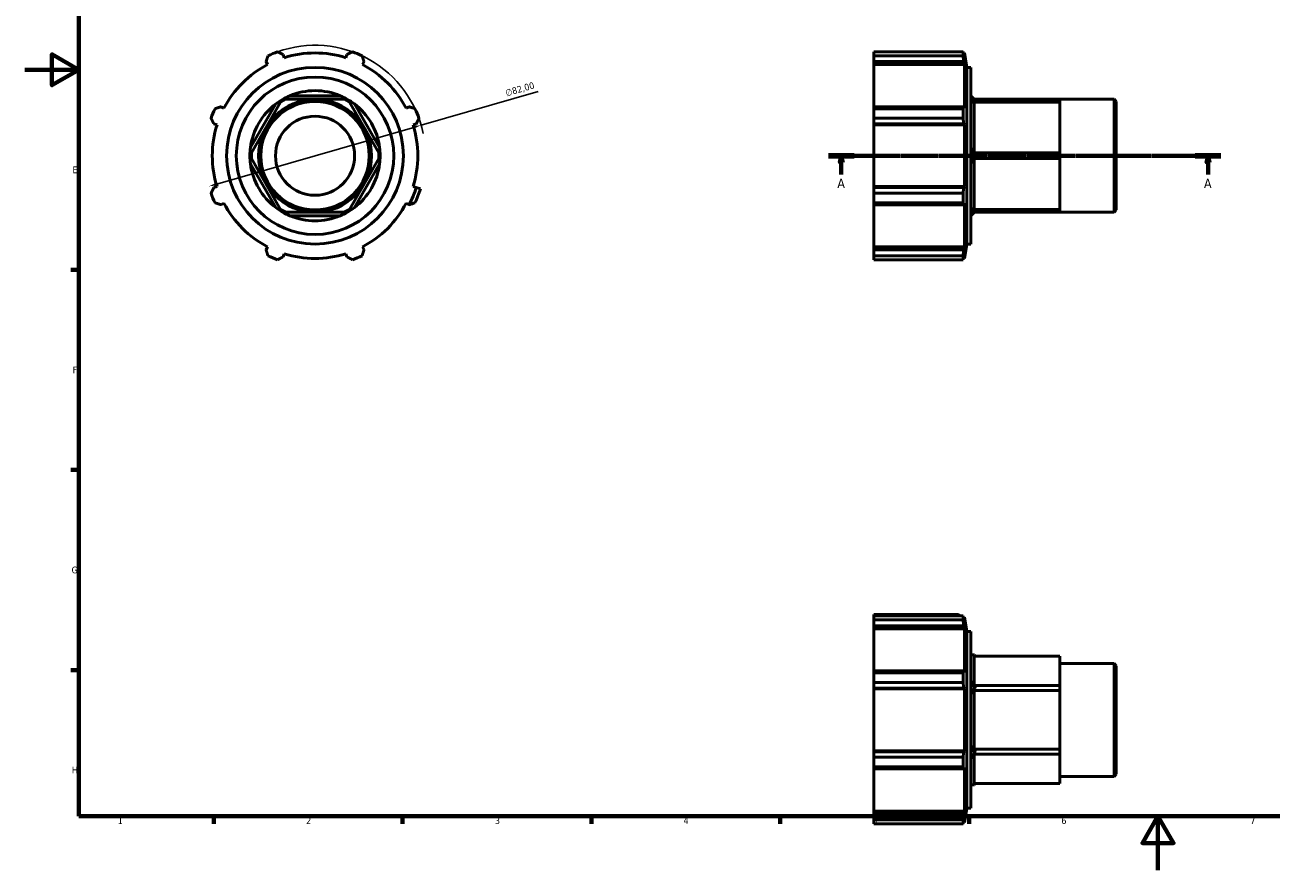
# Model space of a CAD drawing. Header units: millimetres. Extents: x 0 to 925, y 0 to 594.
# Tile 1 of 4: x 0 to 462, y 0 to 314. Entities that reach past the tile are written whole.
import ezdxf

# ---------------------------------------------------------------- set-up
doc = ezdxf.new("R2010")
doc.units = ezdxf.units.MM
doc.linetypes.add('CHAIN', pattern=[0.7087, 0.4724, -0.0591, 0.1181, -0.0591])
for name, color, linetype, lineweight in [('Border (ISO)', 7, 'Continuous', 70), ('Dimension (ISO)', 7, 'Continuous', 25), ('Section Line (ISO)', 7, 'CHAIN', 70), ('Visible (ISO)', 7, 'Continuous', 50)]:
    doc.layers.add(name, color=color, linetype=linetype, lineweight=lineweight)
doc.styles.add('Label Text (ISO)', font='tahoma.ttf')
doc.styles.add('Note Text (ISO)', font='tahoma.ttf')
doc.dimstyles.new('Default (ISO)', dxfattribs={"dimtxt": 2.5, "dimasz": 2.5, "dimexe": 3.175, "dimexo": 0, "dimgap": 0.762, "dimtad": 1, "dimrnd": 1e-08, "dimzin": 0, "dimtxsty": 'Note Text (ISO)', "dimcen": 0.09, "dimdle": 10, "dimclrd": 256, "dimclre": 256, "dimclrt": 256, "dimazin": 0, "dimtfac": 1.40208, "dimtmove": 0, "dimatfit": 3, "dimfxl": 1, "dimtolj": 1, "dimtzin": 0, "dimlwd": -1, "dimlwe": -1, "dimarcsym": 0})

# ---------------------------------------------------------------- blocks, each defined once
blk = doc.blocks.new('Borders Default Border')
at = {"layer": 'Border (ISO)'}
for p, q in [((20, 222.75), (17.1, 222.75)), ((20, 148.5), (17.1, 148.5)), ((20, 74.25), (17.1, 74.25)), ((70.08, 20), (70.08, 17.1)), ((140.17, 20), (140.17, 17.1)), ((210.25, 20), (210.25, 17.1)), ((280.33, 20), (280.33, 17.1)), ((350.42, 20), (350.42, 17.1))]:
    blk.add_line(p, q, dxfattribs=at)
at = {"layer": 'Border (ISO)', "flags": 128}
for points in [[(20, 20), (20, 574), (821, 574), (821, 20), (20, 20)], [(0, 297), (20, 297), (10, 302.77), (10, 291.23), (20, 297)], [(420.5, 0), (420.5, 20), (414.73, 10), (426.27, 10), (420.5, 20)]]:
    blk.add_lwpolyline(points, dxfattribs=at)
at = {"layer": 'Border (ISO)', "color": 232, "true_color": 0xca0064, "char_height": 2.5, "attachment_point": 7, "style": 'Note Text (ISO)'}
for s, insert in [('E', (17.64, 258.63)), ('F', (17.7, 184.38)), ('G', (17.31, 110.08)), ('H', (17.44, 35.88)), ('1', (34.48, 17.1)), ('2', (104.37, 17.1)), ('3', (174.43, 17.05)), ('4', (244.42, 17.1)), ('5', (314.64, 17.05)), ('6', (384.66, 17.05)), ('7', (454.77, 17.1))]:
    blk.add_mtext(s, dxfattribs=dict(at, insert=insert))
blk = doc.blocks.new('2dTransSection0')
at = {"layer": 'Section Line (ISO)', "linetype": 'CHAIN'}
blk.add_line((298.23, 265.1), (443.83, 265.1), dxfattribs=at)
at = {"layer": 'Section Line (ISO)', "linetype": 'Continuous', "lineweight": 140}
for p, q in [((298.23, 265.1), (307.75, 265.1)), ((434.31, 265.1), (443.83, 265.1))]:
    blk.add_line(p, q, dxfattribs=at)
at = {"layer": 'Section Line (ISO)', "linetype": 'Continuous'}
for p, q in [((302.99, 265.1), (302.49, 262.6)), ((302.99, 262.6), (302.99, 265.1)), ((303.49, 262.6), (302.99, 265.1)), ((439.07, 265.1), (438.57, 262.6)), ((439.07, 262.6), (439.07, 265.1)), ((439.57, 262.6), (439.07, 265.1)), ((302.49, 262.6), (303.49, 262.6)), ((302.99, 258.2), (302.99, 262.6)), ((438.57, 262.6), (439.57, 262.6)), ((439.07, 258.2), (439.07, 262.6))]:
    blk.add_line(p, q, dxfattribs=at)
at = {"layer": 'Section Line (ISO)', "linetype": 'Continuous', "flags": 128}
for points in [[(303.49, 262.6), (302.99, 265.1), (302.49, 262.6), (303.49, 262.6)], [(439.57, 262.6), (439.07, 265.1), (438.57, 262.6), (439.57, 262.6)]]:
    blk.add_lwpolyline(points, dxfattribs=at)
at = {"layer": 'Section Line (ISO)'}
for points in [[(303.49, 262.6), (302.99, 265.1), (302.49, 262.6), (303.49, 262.6)], [(439.57, 262.6), (439.07, 265.1), (438.57, 262.6), (439.57, 262.6)]]:
    blk.add_solid(points, dxfattribs=at)
at = {"layer": 'Section Line (ISO)', "char_height": 3.5, "attachment_point": 7, "style": 'Label Text (ISO)'}
for insert in [(301.5, 253.1), (437.58, 253.1)]:
    blk.add_mtext('A', dxfattribs=dict(at, insert=insert))
blk = doc.blocks.new('*D10')
at = {"layer": 'Defpoints', "color": 0, "transparency": 16777216}
for p in [(147.06, 276.45), (68.27, 253.76)]:
    blk.add_point(p, dxfattribs=at)
at = {"layer": 'Dimension (ISO)', "transparency": 16777216}
for p, q in [((147.06, 276.45), (190.43, 288.94)), ((70.67, 254.45), (144.66, 275.76))]:
    blk.add_line(p, q, dxfattribs=at)
blk.add_arc((107.67, 265.1), 41, 11.6303, 109.792, dxfattribs=at)
for points in [[(144.55, 276.16), (144.78, 275.36), (147.06, 276.45)], [(70.55, 254.85), (70.78, 254.05), (68.27, 253.76)]]:
    blk.add_solid(points, dxfattribs=at)
at = {"layer": 'Dimension (ISO)', "color": 232, "true_color": 0xca0064, "transparency": 16777216, "insert": (178.04, 289.51), "char_height": 2.5, "attachment_point": 1, "rotation": 16.0672, "style": 'Note Text (ISO)'}
blk.add_mtext('\\A1;∅82,00', dxfattribs=at)

msp = doc.modelspace()

# ---------------------------------------------------------------- linework, layer by layer
at = {"layer": 'Visible (ISO)'}
for p, q in [((96.2, 301.469), (95.83, 302.643)), ((119.501, 302.643), (119.131, 301.469)), ((315.031, 303.682), (348.151, 303.682)), ((315.031, 302.2), (315.031, 303.682)), ((315.031, 302.2), (315.031, 300.017)), ((348.151, 302.2), (315.031, 302.2)), ((348.151, 302.2), (348.151, 303.682)), ((348.657, 303.234), (348.277, 303.234)), ((348.657, 301.469), (348.44, 302.643)), ((349.597, 297.904), (348.657, 303.234)), ((348.657, 301.469), (348.657, 303.234)), ((89.491, 300.017), (90.059, 298.926)), ((125.272, 298.926), (125.84, 300.017)), ((315.031, 300.017), (348.44, 300.017)), ((315.031, 298.926), (315.031, 300.017)), ((315.031, 298.926), (315.031, 283.279)), ((348.657, 298.926), (315.031, 298.926)), ((348.44, 300.017), (348.657, 298.926)), ((348.657, 282.711), (348.657, 298.926)), ((349.597, 232.304), (349.597, 297.904)), ((349.597, 297.904), (351.031, 297.904)), ((351.031, 232.304), (351.031, 297.904)), ((117.037, 287.362), (98.293, 287.362)), ((352.374, 286.019), (351.031, 287.362)), ((73.844, 282.711), (72.753, 283.279)), ((93.076, 284.349), (83.704, 268.116)), ((84.045, 266.193), (94.912, 285.015)), ((94.912, 285.015), (96.798, 286.104)), ((95.855, 285.56), (95.59, 286.019)), ((96.798, 286.104), (118.532, 286.104)), ((118.532, 286.104), (120.418, 285.015)), ((119.475, 285.56), (119.74, 286.019)), ((120.418, 285.015), (131.285, 266.193)), ((131.627, 268.116), (122.255, 284.349)), ((142.578, 283.279), (141.487, 282.711)), ((315.031, 283.279), (315.031, 282.566)), ((348.44, 283.279), (315.031, 283.279)), ((315.031, 282.566), (348.151, 282.566)), ((315.031, 278.987), (315.031, 282.566)), ((348.151, 278.987), (348.151, 282.566)), ((348.657, 282.711), (348.44, 283.279)), ((384.031, 286.104), (352.289, 286.104)), ((352.833, 285.56), (352.289, 285.015)), ((352.289, 285.015), (384.031, 285.015)), ((352.289, 266.193), (352.289, 285.015)), ((352.833, 285.56), (352.374, 286.019)), ((384.031, 285.015), (384.031, 286.104)), ((384.031, 286.059), (404.193, 286.059)), ((384.031, 266.193), (384.031, 285.015)), ((404.193, 244.149), (404.193, 286.059)), ((405.031, 285.221), (404.193, 286.059)), ((405.031, 285.221), (405.031, 244.987)), ((348.151, 278.987), (315.031, 278.987)), ((315.031, 278.987), (315.031, 276.94)), ((70.127, 276.94), (71.3, 276.57)), ((144.031, 276.57), (145.204, 276.94)), ((315.031, 276.94), (348.44, 276.94)), ((315.031, 276.57), (315.031, 276.94)), ((315.031, 276.57), (315.031, 253.638)), ((348.657, 276.57), (315.031, 276.57)), ((348.44, 276.94), (348.657, 276.57)), ((348.657, 253.638), (348.657, 276.57)), ((84.045, 265.104), (83.515, 265.104)), ((84.045, 264.015), (84.045, 266.193)), ((94.912, 245.193), (84.045, 264.015)), ((131.285, 264.015), (120.418, 245.193)), ((131.285, 266.193), (131.285, 264.015)), ((131.285, 265.104), (131.815, 265.104)), ((352.289, 266.193), (352.833, 265.104)), ((384.031, 266.193), (352.289, 266.193)), ((352.833, 265.104), (352.289, 264.015)), ((352.289, 264.015), (384.031, 264.015)), ((352.289, 245.193), (352.289, 264.015)), ((352.833, 265.104), (352.374, 265.104)), ((384.031, 264.015), (384.031, 266.193)), ((384.031, 245.193), (384.031, 264.015)), ((83.704, 262.092), (93.076, 245.859)), ((122.255, 245.859), (131.627, 262.092)), ((71.3, 253.638), (70.127, 253.268)), ((145.227, 253.261), (144.031, 253.638)), ((146.768, 252.775), (145.227, 253.261)), ((315.031, 253.268), (315.031, 253.638)), ((348.657, 253.638), (315.031, 253.638)), ((315.031, 253.268), (315.031, 251.221)), ((348.44, 253.268), (315.031, 253.268)), ((315.031, 247.642), (315.031, 251.221)), ((315.031, 251.221), (348.151, 251.221)), ((348.151, 247.642), (348.151, 251.221)), ((348.657, 253.638), (348.44, 253.268)), ((72.753, 246.93), (73.844, 247.498)), ((96.798, 244.104), (94.912, 245.193)), ((120.418, 245.193), (118.532, 244.104)), ((141.487, 247.498), (142.578, 246.93)), ((315.031, 247.642), (315.031, 246.93)), ((348.151, 247.642), (315.031, 247.642)), ((315.031, 246.93), (315.031, 231.283)), ((315.031, 246.93), (348.44, 246.93)), ((348.44, 246.93), (348.657, 247.498)), ((348.657, 231.283), (348.657, 247.498)), ((352.289, 245.193), (352.833, 244.649)), ((384.031, 245.193), (352.289, 245.193)), ((384.031, 244.104), (384.031, 245.193)), ((95.855, 244.649), (95.59, 244.19)), ((118.532, 244.104), (96.798, 244.104)), ((98.293, 242.847), (117.037, 242.847)), ((119.475, 244.649), (119.74, 244.19)), ((351.031, 242.847), (352.374, 244.19)), ((352.289, 244.104), (384.031, 244.104)), ((352.833, 244.649), (352.374, 244.19)), ((384.031, 244.149), (404.193, 244.149)), ((405.031, 244.987), (404.193, 244.149)), ((90.059, 231.283), (89.491, 230.192)), ((125.84, 230.192), (125.272, 231.283)), ((315.031, 230.192), (315.031, 231.283)), ((348.657, 231.283), (315.031, 231.283)), ((348.657, 231.283), (348.44, 230.192)), ((349.597, 232.304), (348.657, 226.974)), ((349.597, 232.304), (351.031, 232.304)), ((95.83, 227.566), (96.2, 228.739)), ((119.131, 228.739), (119.501, 227.566)), ((315.031, 230.192), (315.031, 228.009)), ((348.44, 230.192), (315.031, 230.192)), ((315.031, 228.009), (348.151, 228.009)), ((315.031, 226.526), (315.031, 228.009)), ((348.151, 226.526), (348.151, 228.009)), ((348.657, 226.974), (348.277, 226.974)), ((348.44, 227.566), (348.657, 228.739)), ((348.657, 226.974), (348.657, 228.739)), ((348.151, 226.526), (315.031, 226.526)), ((315.031, 94.314), (315.031, 94.838)), ((315.031, 94.838), (346.511, 94.838)), ((315.031, 94.314), (348.151, 94.314)), ((315.031, 92.831), (315.031, 94.314)), ((315.031, 92.831), (315.031, 90.648)), ((348.151, 92.831), (315.031, 92.831)), ((346.511, 94.838), (347.166, 94.314)), ((348.151, 92.831), (348.151, 94.314)), ((348.657, 93.866), (348.277, 93.866)), ((348.657, 92.101), (348.44, 93.274)), ((349.597, 88.536), (348.657, 93.866)), ((348.657, 92.101), (348.657, 93.866)), ((315.031, 90.648), (348.44, 90.648)), ((315.031, 89.557), (315.031, 90.648)), ((315.031, 89.557), (315.031, 73.91)), ((348.657, 89.557), (315.031, 89.557)), ((348.44, 90.648), (348.657, 89.557)), ((348.657, 73.342), (348.657, 89.557)), ((349.597, 22.936), (349.597, 88.536)), ((349.597, 88.536), (351.031, 88.536)), ((351.031, 22.936), (351.031, 88.536)), ((351.031, 79.886), (352.374, 79.886)), ((352.289, 79.356), (384.031, 79.356)), ((352.289, 68.489), (352.289, 79.356)), ((352.833, 79.356), (352.374, 79.886)), ((384.031, 68.489), (384.031, 79.356)), ((384.031, 76.691), (404.193, 76.691)), ((404.193, 34.781), (404.193, 76.691)), ((405.031, 75.852), (404.193, 76.691)), ((405.031, 75.852), (405.031, 35.619)), ((315.031, 73.91), (315.031, 73.198)), ((348.44, 73.91), (315.031, 73.91)), ((315.031, 73.198), (348.151, 73.198)), ((315.031, 69.619), (315.031, 73.198)), ((315.031, 69.619), (315.031, 67.571)), ((348.151, 69.619), (315.031, 69.619)), ((348.151, 69.619), (348.151, 73.198)), ((348.657, 73.342), (348.44, 73.91)), ((315.031, 67.571), (348.44, 67.571)), ((315.031, 67.202), (315.031, 67.571)), ((315.031, 67.202), (315.031, 44.27)), ((348.657, 67.202), (315.031, 67.202)), ((348.44, 67.571), (348.657, 67.202)), ((348.657, 44.27), (348.657, 67.202)), ((352.289, 68.489), (352.833, 67.546)), ((384.031, 68.489), (352.289, 68.489)), ((352.833, 67.546), (352.289, 66.603)), ((352.289, 66.603), (384.031, 66.603)), ((352.289, 44.869), (352.289, 66.603)), ((352.833, 67.546), (352.374, 67.811)), ((384.031, 66.603), (384.031, 68.489)), ((384.031, 44.869), (384.031, 66.603)), ((315.031, 43.9), (315.031, 44.27)), ((348.657, 44.27), (315.031, 44.27)), ((315.031, 43.9), (315.031, 41.853)), ((348.44, 43.9), (315.031, 43.9)), ((315.031, 41.853), (348.151, 41.853)), ((315.031, 38.274), (315.031, 41.853)), ((348.151, 38.274), (348.151, 41.853)), ((348.657, 44.27), (348.44, 43.9)), ((352.289, 44.869), (352.833, 43.926)), ((384.031, 44.869), (352.289, 44.869)), ((352.833, 43.926), (352.289, 42.983)), ((352.289, 42.983), (384.031, 42.983)), ((352.289, 32.116), (352.289, 42.983)), ((352.833, 43.926), (352.374, 43.661)), ((384.031, 42.983), (384.031, 44.869)), ((384.031, 32.116), (384.031, 42.983)), ((315.031, 38.274), (315.031, 37.561)), ((348.151, 38.274), (315.031, 38.274)), ((315.031, 37.561), (348.44, 37.561)), ((315.031, 37.561), (315.031, 21.914)), ((348.44, 37.561), (348.657, 38.129)), ((348.657, 21.914), (348.657, 38.129)), ((384.031, 34.781), (404.193, 34.781)), ((405.031, 35.619), (404.193, 34.781)), ((351.031, 31.586), (352.374, 31.586)), ((384.031, 32.116), (352.289, 32.116)), ((352.833, 32.116), (352.374, 31.586)), ((315.031, 20.823), (315.031, 21.914)), ((348.657, 21.914), (315.031, 21.914)), ((315.031, 20.823), (315.031, 18.64)), ((348.44, 20.823), (315.031, 20.823)), ((315.031, 18.64), (348.151, 18.64)), ((315.031, 17.158), (315.031, 18.64)), ((348.151, 17.158), (348.151, 18.64)), ((348.657, 21.914), (348.44, 20.823)), ((348.44, 18.197), (348.657, 19.37)), ((349.597, 22.936), (348.657, 17.606)), ((348.657, 17.606), (348.657, 19.37)), ((349.597, 22.936), (351.031, 22.936)), ((348.151, 17.158), (315.031, 17.158)), ((348.657, 17.606), (348.277, 17.606))]:
    msp.add_line(p, q, dxfattribs=at)
for radius in [32.8, 29.213, 20.955, 20.117, 14.669]:
    msp.add_circle((107.665, 265.104), radius, dxfattribs=at)
for centre, radius, start, end in [((107.665, 265.104), 41, 109.79198, 115.20802), ((107.665, 265.104), 38.13, 72.5, 107.5), ((107.665, 265.104), 41, 64.79198, 70.20802), ((107.665, 265.104), 38.13, 117.5, 152.5), ((107.665, 265.104), 38.13, 27.5, 62.5), ((107.665, 265.104), 24.15, 112.83484, 120), ((107.665, 265.104), 24.15, 67.16516, 112.83484), ((107.665, 265.104), 24.15, 60, 67.16516), ((107.665, 265.104), 41, 154.79198, 160.20802), ((107.665, 265.104), 24.15, 127.16516, 172.83484), ((107.665, 265.104), 24.15, 120, 127.16516), ((107.665, 265.104), 24.15, 52.83484, 60), ((107.665, 265.104), 24.15, 7.16516, 52.83484), ((107.665, 265.104), 41, 19.79198, 25.20802), ((107.665, 265.104), 38.13, 162.5, 197.5), ((107.665, 265.104), 38.13, 342.5, 17.5), ((107.665, 265.104), 24.15, 172.83484, 180), ((107.665, 265.104), 24.15, 180, 187.16516), ((107.665, 265.104), 24.15, 0, 7.16516), ((107.665, 265.104), 24.15, 352.83484, 0), ((107.665, 265.104), 24.15, 187.16516, 232.83484), ((107.665, 265.104), 24.15, 307.16516, 352.83484), ((107.665, 265.104), 41, 199.79198, 205.20802), ((107.665, 265.104), 39.385, 332.53697, 342.5), ((107.665, 265.104), 41, 334.79198, 342.5), ((107.665, 265.104), 38.13, 207.5, 242.5), ((107.665, 265.104), 24.15, 232.83484, 240), ((107.665, 265.104), 24.15, 300, 307.16516), ((107.665, 265.104), 38.13, 297.5, 332.5), ((107.665, 265.104), 24.15, 240, 247.16516), ((107.665, 265.104), 24.15, 247.16516, 292.83484), ((107.665, 265.104), 24.15, 292.83484, 300), ((107.665, 265.104), 41, 244.79198, 250.20802), ((107.665, 265.104), 38.13, 252.5, 287.5), ((107.665, 265.104), 41, 289.79198, 295.20802), ((373.289, 55.736), 24.15, 150, 157.16516), ((373.289, 55.736), 24.15, 202.83484, 210)]:
    msp.add_arc(centre, radius, start, end, dxfattribs=at)
for centre, major_axis, ratio, start_param, end_param in [((373.289, 265.104), (20.915, -20.915), 0.5773503, 3.1415927, 3.2666483), ((373.289, 265.104), (20.915, -20.915), 0.5773503, 4.0637346, 4.1887902), ((373.289, 265.104), (20.915, 20.915), 0.5773503, 2.0943951, 2.2194507), ((373.289, 265.104), (20.915, 20.915), 0.5773503, 3.0165371, 3.1415927), ((373.289, 55.736), (-23.327, 23.327), 0.2679492, 6.0213859, 6.1464415), ((373.289, 55.736), (-23.327, 23.327), 0.2679492, 0.6603426, 0.7853982), ((373.289, 55.736), (-23.327, -23.327), 0.2679492, 5.4977871, 5.6228427), ((373.289, 55.736), (-23.327, -23.327), 0.2679492, 0.1367438, 0.2617994)]:
    msp.add_ellipse(centre, major_axis=major_axis, ratio=ratio, start_param=start_param, end_param=end_param, dxfattribs=at)
for points, weights in [([(89.491, 300.017), (89.84, 301.086), (90.203, 302.2)], [1.00424912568, 1.00253159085, 1]), ([(93.783, 303.682), (94.827, 303.152), (95.83, 302.643)], [1, 1.00253159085, 1.00424912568]), ([(119.501, 302.643), (120.504, 303.152), (121.548, 303.682)], [1.00424912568, 1.00253159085, 1]), ([(125.128, 302.2), (125.491, 301.086), (125.84, 300.017)], [1, 1.00253159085, 1.00424912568]), ([(348.151, 303.682), (348.302, 303.152), (348.44, 302.643)], [1, 1.00253159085, 1.00424912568]), ([(348.44, 300.017), (348.302, 301.086), (348.151, 302.2)], [1.00424912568, 1.00253159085, 1]), ([(70.57, 282.566), (71.684, 282.93), (72.753, 283.279)], [1, 1.00253159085, 1.00424912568]), ([(142.578, 283.279), (143.647, 282.93), (144.761, 282.566)], [1.00424912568, 1.00253159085, 1]), ([(348.151, 282.566), (348.302, 282.93), (348.44, 283.279)], [1, 1.00253159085, 1.00424912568]), ([(70.127, 276.94), (69.618, 277.943), (69.087, 278.987)], [1.00424912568, 1.00253159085, 1]), ([(146.243, 278.987), (145.713, 277.943), (145.204, 276.94)], [1, 1.00253159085, 1.00424912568]), ([(348.44, 276.94), (348.302, 277.943), (348.151, 278.987)], [1.00424912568, 1.00253159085, 1]), ([(69.087, 251.221), (69.618, 252.266), (70.127, 253.268)], [1, 1.00253159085, 1.00424912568]), ([(348.151, 251.221), (348.302, 252.266), (348.44, 253.268)], [1, 1.00253159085, 1.00424912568]), ([(72.753, 246.93), (71.684, 247.279), (70.57, 247.642)], [1.00424912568, 1.00253159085, 1]), ([(142.612, 246.941), (142.595, 246.935), (142.578, 246.93)], [3.80690319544, 3.80760643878, 3.80830903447]), ([(348.44, 246.93), (348.302, 247.279), (348.151, 247.642)], [1.00424912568, 1.00253159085, 1]), ([(90.203, 228.009), (89.84, 229.122), (89.491, 230.192)], [1, 1.00253159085, 1.00424912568]), ([(95.83, 227.566), (94.827, 227.057), (93.783, 226.526)], [1.00424912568, 1.00253159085, 1]), ([(121.548, 226.526), (120.504, 227.057), (119.501, 227.566)], [1, 1.00253159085, 1.00424912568]), ([(125.84, 230.192), (125.491, 229.122), (125.128, 228.009)], [1.00424912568, 1.00253159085, 1]), ([(348.151, 228.009), (348.302, 229.122), (348.44, 230.192)], [1, 1.00253159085, 1.00424912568]), ([(348.44, 227.566), (348.302, 227.057), (348.151, 226.526)], [1.00424912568, 1.00253159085, 1]), ([(348.151, 94.314), (348.302, 93.783), (348.44, 93.274)], [1, 1.00253159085, 1.00424912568]), ([(348.44, 90.648), (348.302, 91.718), (348.151, 92.831)], [1.00424912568, 1.00253159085, 1]), ([(348.151, 73.198), (348.302, 73.561), (348.44, 73.91)], [1, 1.00253159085, 1.00424912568]), ([(348.44, 67.571), (348.302, 68.574), (348.151, 69.619)], [1.00424912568, 1.00253159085, 1]), ([(348.151, 41.853), (348.302, 42.897), (348.44, 43.9)], [1, 1.00253159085, 1.00424912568]), ([(348.44, 37.561), (348.302, 37.91), (348.151, 38.274)], [1.00424912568, 1.00253159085, 1]), ([(348.151, 18.64), (348.302, 19.754), (348.44, 20.823)], [1, 1.00253159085, 1.00424912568]), ([(348.44, 18.197), (348.302, 17.688), (348.151, 17.158)], [1.00424912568, 1.00253159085, 1])]:
    msp.add_rational_spline(points, weights, degree=2, dxfattribs=at)
msp.add_open_spline([(142.612, 246.941), (143.334, 247.176), (144.051, 247.41), (144.761, 247.642)], degree=3, dxfattribs=at)

# ---------------------------------------------------------------- block references
msp.add_blockref('Borders Default Border', (0, 0))
at = {"layer": 'Section Line (ISO)'}
msp.add_blockref('2dTransSection0', (0, 0), dxfattribs=at)

# ---------------------------------------------------------------- dimensions: what is measured, and where the dimension line sits
at = {"layer": 'Dimension (ISO)'}
dim = msp.add_diameter_dim_2p(p1=(68.267, 253.757), p2=(147.064, 276.452), dimstyle='Default (ISO)', override={"dimdec": 2, "dimlfac": 1, "dimtp": 0, "dimtm": 0, "dimtdec": 2, "dimatfit": 2}, dxfattribs=at)
dim.commit()
dim.dimension.update_dxf_attribs({"geometry": '*D10', "text_midpoint": (184.421, 287.211), "dimtype": 163})

doc.saveas('drawing.dxf')
